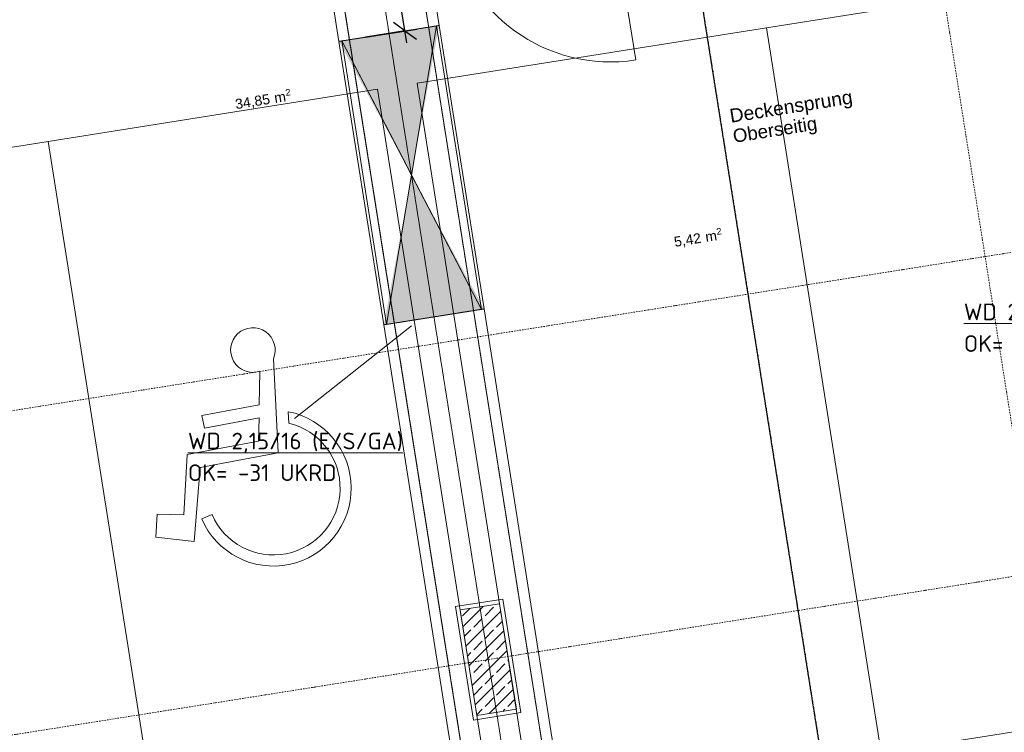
# Model space of a CAD drawing. Header units: millimetres. Extents: x 1523 to 74423, y -42059 to 10268.
# Tile 49 of 77: x 43224 to 50603, y -27899 to -22559. Entities that reach past the tile are written whole.
import ezdxf

# ---------------------------------------------------------------- set-up
doc = ezdxf.new("R2010")
doc.units = ezdxf.units.MM
for name, pattern in [('IMPORT-STRICHPUNKT _7_', [20, 10, -5, 0, -5]), ('IMPORT-VERDECKT _8_', [7.5, 5, -2.5]), ('Rasterlinie', [22.225, 12.7, -3.175, 3.175, -3.175])]:
    doc.linetypes.add(name, pattern=pattern)
for name, color, linetype, lineweight, true_color in [('50 A--Möblierung', 7, 'Continuous', 13, 0x656565), ('90 A--Achsraster _1_50_', 7, 'IMPORT-STRICHPUNKT _7_', 13, 0x656565), ('97 A--Etiketten _ Deckensprung', 7, 'Continuous', 13, 0x656565), ('AD', 1, 'Continuous', 13, 0xff0000), ('Neubau_10 A--Stütze', 7, 'Continuous', 13, 0x656565), ('Neubau_10 A--Wand innen _tragend_', 7, 'Continuous', 13, 0x656565), ('Neubau_10 VSI--Wärmeschutz _veritkal_', 7, 'Continuous', 13, 0x656565), ('Neubau_20 A--Träger _ Deckenkonstruktion', 7, 'IMPORT-VERDECKT _8_', 13, 0x656565), ('Neubau_80 A--Raum', 7, 'Continuous', 13, 0x656565), ('Sockelbeschichtung Sprühnebel', 7, 'Continuous', 13, 0x656565), ('Xref_706_5_--_ÜP_-1_000_16_Übersichtsplan UG_IFC 2025_01_13_dwg', 7, 'Continuous', 13, 0x767676)]:
    doc.layers.add(name, color=color, linetype=linetype, lineweight=lineweight, true_color=true_color)
for name, color, linetype, lineweight in [('AD_Detail', 7, 'Continuous', 13), ('Ax-50_BM-Bem', 7, 'Continuous', 9), ('Ax_BM-Bem', 7, 'Continuous', 9), ('GB_HLS-OBJ', 7, 'Continuous', 18), ('M-EQPM-___-IDEN', 7, 'Continuous', 9), ('S-GRID-____-OTLN', 7, 'Continuous', 9)]:
    doc.layers.add(name, color=color, linetype=linetype, lineweight=lineweight)
doc.styles.add('Arial', font='arial.ttf', dxfattribs={"height": 75})
doc.styles.add('Arial_1', font='arial.ttf', dxfattribs={"height": 49.5})
doc.styles.add('Arial_4', font='arial.ttf', dxfattribs={"height": 100})
doc.styles.add('Arial_B', font='txt', dxfattribs={"height": 103.174603})
doc.styles.add('ISOCPEUR', font='isocpeur.ttf', dxfattribs={"height": 125})
doc.styles.add('ISOCPEUR_2', font='isocpeur.ttf', dxfattribs={"height": 90})
doc.dimstyles.new('KI_1_8_mm_Isocpeur__cm_m__Aufrundung_auf_5_mm_ELT_Gesamtbemaßung', dxfattribs={"dimscale": 304.8, "dimtxt": 89.638306, "dimasz": 0.492126, "dimexe": 0.295276, "dimexo": 0.0625, "dimgap": 0.049213, "dimtad": 1, "dimdec": 1, "dimlfac": 0.1, "dimrnd": 0.5, "dimdsep": 46, "dimtxsty": 'ISOCPEUR_2', "dimblk1": 'OBLIQUE', "dimblk2": 'OBLIQUE', "dimsah": 1, "dimcen": 0.09, "dimdle": 0.295276, "dimadec": 0, "dimazin": 0, "dimtfac": 1, "dimtdec": 4, "dimtix": 1, "dimtmove": 0, "dimatfit": 3, "dimfxl": 0.984252, "dimfxlon": 1, "dimtvp": 1, "dimtfill": 1, "dimtolj": 1, "dimtzin": 0, "dimlwd": 25, "dimlwe": 25, "dimarcsym": 2})

# ---------------------------------------------------------------- blocks, each defined once
blk = doc.blocks.new('SuD_WD_RB Allgemein - SuD_WD_RB Allgemein-41413139-SuD_-1UG gesamt Plot  - Blatt 1')
at = {"layer": 'AD', "lineweight": 18}
blk.add_hatch(color=256, dxfattribs=at).paths.add_polyline_path([(-360, 0), (-720.1, -1075), (0, -1075), (-231.1, -385)])
at = {"layer": 'AD_Detail', "lineweight": 18, "true_color": 0xff0000}
blk.add_hatch(color=1, dxfattribs=at).paths.add_polyline_path([(0, 1075), (-720.1, 1075), (-360, 0)])
at = {"layer": 'AD', "color": 7}
for p, q in [((-720.1, -1075), (0, 1075)), ((-720.1, 1075), (0, -1075)), ((-720.1, -1075), (-720.1, 1075)), ((-720.1, 1075), (0, 1075)), ((0, 1075), (0, -1075)), ((0, -1075), (-720.1, -1075))]:
    blk.add_line(p, q, dxfattribs=at)
at = {"layer": 'AD_Detail'}
for p, q in [((0, 1075), (-720.1, 1075)), ((-720.1, 1075), (-360, 0)), ((-360, 0), (0, 1075)), ((-360, 0), (-720.1, -1075)), ((0, -1075), (-360, 0)), ((-720.1, -1075), (0, -1075))]:
    blk.add_line(p, q, dxfattribs=at)
blk = doc.blocks.new('Xref_706_5_--_ÜP_-1_000_11_Übersichtsplan UG_IFC 2024_09_30_dwg_Tür Ol 2-Fl 27_7-41959951-SuD_-1UG gesamt Plot  - Blatt 1')
at = {"layer": 'Neubau_10 A--Wand innen _tragend_', "color": 9, "true_color": 0xcbcbcb}
for p, q in [((-905, 0), (-905, 905)), ((905, 0), (905, 905))]:
    blk.add_line(p, q, dxfattribs=at)
at = {"layer": 'Neubau_10 A--Wand innen _tragend_', "color": 9, "true_color": 0xcbcbcb, "flags": 128}
for points in [[(-1005, 250), (-1005, 200), (-1005, 50), (-1005, 0)], [(1005, 250), (1005, 200), (1005, 50), (1005, 0)], [(-1005, -155), (-990, -155), (-990, -50)], [(1005, -155), (990, -155), (990, -50)]]:
    blk.add_lwpolyline(points, dxfattribs=at)
for points in [[(-1005, -50), (-905, -50), (-905, 0), (-1005, 0), (-1005, -50), (-1005, 0)], [(1005, -50), (905, -50), (905, 0), (1005, 0), (1005, -50), (1005, 0)]]:
    blk.add_lwpolyline(points, close=True, dxfattribs=at)
at = {"layer": 'Neubau_10 A--Wand innen _tragend_', "color": 9, "true_color": 0xcbcbcb}
for centre, start, end in [((-905, 0), 360, 90), ((905, 0), 90, 180)]:
    blk.add_arc(centre, 905, start, end, dxfattribs=at)
blk = doc.blocks.new('Xref_706_5_--_ÜP_-1_000_11_Übersichtsplan UG_IFC 2024_09_30_dwg_Tür Ol 1-Fl 27_16-41959952-SuD_-1UG gesamt Plot  - Blatt 1')
at = {"layer": 'Neubau_10 A--Wand innen _tragend_', "color": 9, "true_color": 0xcbcbcb}
blk.add_line((610, 10), (610, 1230), dxfattribs=at)
at = {"layer": 'Neubau_10 A--Wand innen _tragend_', "color": 9, "true_color": 0xcbcbcb, "flags": 128}
for points in [[(-630, -415), (-610, -415), (-610, 10), (-630, 10)], [(-630, -405), (-630, -355), (-630, -205), (-630, -155), (-630, -15), (-630, 0), (-630, -15), (-630, -155), (-630, -205), (-630, -355)], [(630, -415), (610, -415), (610, 10), (630, 10)], [(630, -405), (630, -355), (630, -205), (630, -155), (630, -15), (630, 0), (630, -15), (630, -155), (630, -205), (630, -355)]]:
    blk.add_lwpolyline(points, close=True, dxfattribs=at)
at = {"layer": 'Neubau_10 A--Wand innen _tragend_', "color": 9, "true_color": 0xcbcbcb}
blk.add_arc((610, 10), 1220, 90, 180, dxfattribs=at)
blk = doc.blocks.new('Xref_706_5_--_ÜP_-1_000_11_Übersichtsplan UG_IFC 2024_09_30_dwg_Standard-Rastermarker_12-V7-SuD_-1UG gesamt Plot  - Blatt 1')
at = {"layer": '90 A--Achsraster _1_50_', "color": 9, "true_color": 0xcbcbcb}
blk.add_line((0, 0), (28500, 0), dxfattribs=at)
blk = doc.blocks.new('Xref_706_5_--_ÜP_-1_000_11_Übersichtsplan UG_IFC 2024_09_30_dwg_Standard-Rastermarker_7-V10-SuD_-1UG gesamt Plot  - Blatt 1')
at = {"layer": '90 A--Achsraster _1_50_', "color": 9, "true_color": 0xcbcbcb}
blk.add_line((10504.4, 0), (53088.4, 0), dxfattribs=at)
blk = doc.blocks.new('Xref_706_5_--_ÜP_-1_000_11_Übersichtsplan UG_IFC 2024_09_30_dwg_Standard-Rastermarker_7-V11-SuD_-1UG gesamt Plot  - Blatt 1')
at = {"layer": '90 A--Achsraster _1_50_', "color": 9, "true_color": 0xcbcbcb}
blk.add_line((0, 0), (52708.2, 0), dxfattribs=at)
blk = doc.blocks.new('Xref_706_5_--_ÜP_-1_000_11_Übersichtsplan UG_IFC 2024_09_30_dwg_Heizung _ Sanitär FF_A-U 010_51-41960501-SuD_-1UG gesamt Plot  - Blatt 1')
at = {"layer": 'Neubau_80 A--Raum', "attachment_point": 1, "rotation": 92.66814, "line_spacing_factor": 0.941778}
for s, insert, char_height, width, style in [('2', (9801.7, -85495.4), 49.5, 46.058, 'Arial_1'), (' m', (9821.2, -85612.9), 75, 138.65, 'Arial'), ('34,85', (9833.6, -85879.3), 75, 314.028, 'Arial')]:
    blk.add_mtext(s, dxfattribs=dict(at, insert=insert, char_height=char_height, width=width, style=style))
blk = doc.blocks.new('Xref_706_5_--_ÜP_-1_000_11_Übersichtsplan UG_IFC 2024_09_30_dwg_UV AV_A-U 011_52-41960502-SuD_-1UG gesamt Plot  - Blatt 1')
at = {"layer": 'Neubau_80 A--Raum', "attachment_point": 1, "rotation": 92.66814, "line_spacing_factor": 0.941778}
for s, insert, char_height, width, style in [('2', (11315.9, -82474.1), 49.5, 46.058, 'Arial_1'), (' m', (11335.4, -82591.6), 75, 138.65, 'Arial'), ('5,42', (11345.1, -82798.9), 75, 244.244, 'Arial')]:
    blk.add_mtext(s, dxfattribs=dict(at, insert=insert, char_height=char_height, width=width, style=style))
blk = doc.blocks.new('Xref_706_5_--_ÜP_-1_000_16_Übersichtsplan UG_IFC 2025_01_13_dwg-35469238-SuD_-1UG gesamt Plot  - Blatt 1')
at = {"layer": 'Neubau_10 A--Stütze', "true_color": 0xcbcbcb}
h = blk.add_hatch(dxfattribs=at)
h.set_pattern_fill('FP_5', color=9, style=0, pattern_type=2)
h.set_pattern_definition([(131.336, (0, 0), (90.10192, 79.25683), []), (131.336, (-45.05, -39.63), (90.10192, 79.25683), [90, -30])])
h.paths.add_polyline_path([(22498.5, -83255.3), (22470.6, -82956.6), (21674.1, -83031), (21702, -83329.7)])
at = {"layer": 'Neubau_20 A--Träger _ Deckenkonstruktion', "linetype": 'Continuous', "true_color": 0xededed}
h = blk.add_hatch(color=7, dxfattribs=at)
h.paths.add_polyline_path([(19532.9, -83763.3), (19531, -83743.2), (18427.2, -83485), (19426.5, -83736.6)])
h.paths.add_polyline_path([(19464, -83026.3), (19462.2, -83006.6), (18444.9, -83476.8), (18798.6, -83320.4)])
h = blk.add_hatch(color=7, dxfattribs=at)
h.paths.add_polyline_path([(18427.2, -83485), (18426.7, -83484.8), (17390.3, -83943), (17392.2, -83963.3), (18427.2, -83485)])
h.paths.add_polyline_path([(18408, -83480.1), (17321.5, -83206.6), (17323.4, -83226), (17834.7, -83345.8)])
at = {"layer": '50 A--Möblierung', "color": 9, "true_color": 0xcbcbcb}
for p, q in [((20137.1, -84519.6), (20223.4, -84520.8)), ((20071.1, -84733.1), (19824.9, -84712.9)), ((20897.8, -85218), (20869.7, -85139.4))]:
    blk.add_line(p, q, dxfattribs=at)
at = {"layer": '50 A--Möblierung', "color": 9, "true_color": 0xcbcbcb, "flags": 128}
for points in [[(22970.9, -80248.4), (22724.4, -77609.9), (17248.3, -78121.4), (17494.7, -80759.9)], [(23217.3, -82886.9), (22970.9, -80248.4), (17494.7, -80759.9), (17741.2, -83398.4)]]:
    blk.add_lwpolyline(points, close=True, dxfattribs=at)
for points in [[(18001.6, -86186.3), (18131.8, -87580.2), (23607.9, -87068.7), (23477.8, -85674.7), (23245.2, -83185.6), (17769.1, -83697.1), (18001.6, -86186.3), (23477.8, -85674.7)], [(19733.9, -84605.7), (20438.9, -84615.3), (20512, -85204.5), (21062.9, -85285.7), (21012.8, -85569.7), (20839.4, -85548.5), (20858.2, -85350.5), (20409.5, -85295.6), (20342.5, -84755.5), (20168.5, -84741.2), (20219.9, -85155.3), (20125, -85167.1), (20071.1, -84733.1)]]:
    blk.add_lwpolyline(points, dxfattribs=at)
at = {"layer": '50 A--Möblierung', "color": 9, "true_color": 0xcbcbcb}
for centre, radius, start, end in [((20701.6, -84668.1), 583.8, 289.63436, 165.25663), ((20701.6, -84668.1), 500.4, 289.63436, 162.86955), ((19659.3, -84754.8), 166.8, 63.41433, 14.20956)]:
    blk.add_arc(centre, radius, start, end, dxfattribs=at)
at = {"layer": '97 A--Etiketten _ Deckensprung', "color": 9, "true_color": 0xcbcbcb, "flags": 128}
blk.add_lwpolyline([(9841, -66560.1), (13066.9, -66258.8), (13030.7, -65870.5), (14285.2, -65753.3), (14321.5, -66141.6), (14570.4, -66118.4), (15818.9, -79485.2), (16207.2, -79448.9), (16324.4, -80703.5), (15936.1, -80739.7), (15993.3, -81352.1), (23435.9, -80656.9), (23399.6, -80268.6), (24654.2, -80151.4), (24690.4, -80539.7), (29733.5, -80068.7)], dxfattribs=at)
at = {"layer": 'Neubau_10 A--Stütze', "color": 9, "true_color": 0xcbcbcb, "flags": 128}
blk.add_lwpolyline([(22498.5, -83255.3), (22470.6, -82956.6), (21674.1, -83031), (21702, -83329.7)], close=True, dxfattribs=at)
at = {"layer": 'Neubau_10 VSI--Wärmeschutz _veritkal_', "color": 9, "true_color": 0xcbcbcb, "flags": 128}
for points in [[(17321.5, -83206.6), (16579.8, -83275.9), (16587.2, -83355.5), (29227.2, -82174.9), (28965.7, -79375.2), (28900.6, -78678.3), (28762.2, -77196.5), (16122.2, -78377.2), (16129.6, -78456.8), (16871.4, -78387.6), (19012.1, -78187.6), (24597.1, -77665.9), (25244.3, -77605.5), (28690, -77283.6), (28820.9, -78685.7), (28886, -79382.7)], [(25053.2, -82484.4), (19462.2, -83006.6), (17321.5, -83206.6)], [(23218.9, -88280.1), (22377.6, -88358.7), (22385, -88438.3), (29747.7, -87750.6), (29626.8, -86455.7), (29403.8, -84066.1), (29283, -82772.3), (16643, -83952.9), (16650.4, -84032.6), (17392.2, -83963.3), (19532.9, -83763.3), (25123.9, -83241.1), (26318.7, -83129.5), (27597.8, -83010), (28593.5, -82917), (29210.8, -82859.4), (29324.1, -84073.5), (29547.2, -86463.2), (29660.6, -87678.4), (25011.1, -88112.7), (23218.9, -88280.1)]]:
    blk.add_lwpolyline(points, dxfattribs=at)
at = {"layer": 'Neubau_20 A--Träger _ Deckenkonstruktion', "color": 9, "true_color": 0xcbcbcb}
blk.add_line((16211.9, -83691.9), (29255.1, -82473.6), dxfattribs=at)
at = {"layer": 'Neubau_20 A--Träger _ Deckenkonstruktion', "color": 9, "true_color": 0xcbcbcb, "flags": 128}
blk.add_lwpolyline([(29227.2, -82174.9), (16184, -83393.2), (16239.8, -83990.6), (29283, -82772.3)], close=True, dxfattribs=at)
for points in [[(19532.9, -83763.3), (19525.5, -83683.7), (19469.7, -83086.3), (19462.2, -83006.6)], [(17321.5, -83206.6), (17329, -83286.2), (17384.8, -83883.6), (17392.2, -83963.3)]]:
    blk.add_lwpolyline(points, dxfattribs=at)
at = {"layer": 'Sockelbeschichtung Sprühnebel', "color": 9, "true_color": 0xcbcbcb, "flags": 128}
blk.add_lwpolyline([(21674.9, -83362.4), (21641.4, -83004), (22497.7, -82924), (22531.2, -83282.4)], close=True, dxfattribs=at)
for name, p, rotation in [('Xref_706_5_--_ÜP_-1_000_11_Übersichtsplan UG_IFC 2024_09_30_dwg_Standard-Rastermarker_7-V10-SuD_-1UG gesamt Plot  - Blatt 1', (22190.1, -110061.2), 95.33628353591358), ('Xref_706_5_--_ÜP_-1_000_11_Übersichtsplan UG_IFC 2024_09_30_dwg_Standard-Rastermarker_7-V11-SuD_-1UG gesamt Plot  - Blatt 1', (24579.7, -109838), 95.33628353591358), ('Xref_706_5_--_ÜP_-1_000_11_Übersichtsplan UG_IFC 2024_09_30_dwg_Standard-Rastermarker_12-V7-SuD_-1UG gesamt Plot  - Blatt 1', (32481.5, -78004.1), 185.3362835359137), ('Xref_706_5_--_ÜP_-1_000_11_Übersichtsplan UG_IFC 2024_09_30_dwg_Standard-Rastermarker_12-V7-SuD_-1UG gesamt Plot  - Blatt 1', (32648.9, -79796.3), 185.3362835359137), ('Xref_706_5_--_ÜP_-1_000_11_Übersichtsplan UG_IFC 2024_09_30_dwg_UV AV_A-U 011_52-41960502-SuD_-1UG gesamt Plot  - Blatt 1', (3828.2, 624.3), 2.668141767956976), ('Xref_706_5_--_ÜP_-1_000_11_Übersichtsplan UG_IFC 2024_09_30_dwg_Heizung _ Sanitär FF_A-U 010_51-41960501-SuD_-1UG gesamt Plot  - Blatt 1', (3954.6, 556), 2.668141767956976)]:
    blk.add_blockref(name, p, dxfattribs=dict(rotation=rotation))
at = {"extrusion": (0, 0, -1)}
for name, p, zscale, rotation in [('Xref_706_5_--_ÜP_-1_000_11_Übersichtsplan UG_IFC 2024_09_30_dwg_Tür Ol 1-Fl 27_16-41959952-SuD_-1UG gesamt Plot  - Blatt 1', (-16504.9, -82474.4), -0.9999999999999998, 84.66371646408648), ('Xref_706_5_--_ÜP_-1_000_11_Übersichtsplan UG_IFC 2024_09_30_dwg_Tür Ol 2-Fl 27_7-41959951-SuD_-1UG gesamt Plot  - Blatt 1', (-16797, -87268), -0.9999999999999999, 264.6637164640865)]:
    blk.add_blockref(name, p, dxfattribs=dict(at, zscale=zscale, rotation=rotation))
at = {"layer": '97 A--Etiketten _ Deckensprung', "attachment_point": 1, "rotation": 95.33628, "line_spacing_factor": 0.941778}
for s, insert, char_height, width, style in [('Deckensprung', (18086, -81081.3), 103.175, 1165.496, 'Arial_B'), ('Oberseitig', (18240.5, -81066.8), 100, 760.266, 'Arial_4')]:
    blk.add_mtext(s, dxfattribs=dict(at, insert=insert, char_height=char_height, width=width, style=style))
blk = doc.blocks.new('DIMBLOCK9-SuD_-1UG gesamt Plot  - Blatt 1')
at = {"layer": 'Ax-50_BM-Bem', "lineweight": 25}
for p, q in [((45970.2, -21753), (45884.4, -21690.6)), ((46125.3, -22732.5), (45956.1, -21664.1)), ((45673.9, -21799.9), (46059.1, -21738.9)), ((45970.2, -21753), (45673.9, -21799.9)), ((45970.2, -21753), (46056, -21815.3)), ((45814.9, -22690.5), (46200.1, -22629.5)), ((46111.2, -22643.6), (45814.9, -22690.5)), ((46111.2, -22643.6), (46025.4, -22581.3)), ((46111.2, -22643.6), (46197.1, -22705.9))]:
    blk.add_line(p, q, dxfattribs=at)
at = {"layer": 'Ax-50_BM-Bem', "color": 0, "lineweight": 25, "insert": (46161.8, -22115.6), "char_height": 90, "width": 150.589, "attachment_point": 1, "rotation": 279, "line_spacing_factor": 1.149209, "style": 'ISOCPEUR_2', "bg_fill": 3, "box_fill_scale": 1.25, "bg_fill_color": 256, "bg_fill_true_color": 13158600, "bg_fill_transparency": 0}
blk.add_mtext('90', dxfattribs=at)
blk = doc.blocks.new('_Oblique')
at = {"color": 0, "linetype": 'ByBlock', "lineweight": -2}
blk.add_line((-0.5, -0.5), (0.5, 0.5), dxfattribs=at)

msp = doc.modelspace()

# ---------------------------------------------------------------- linework, layer by layer
at = {"layer": 'M-EQPM-___-IDEN'}
msp.add_line((46160.642, -24853.295), (45283.806, -25547.281), dxfattribs=at)
at = {"layer": 'S-GRID-____-OTLN', "linetype": 'Rasterlinie', "lineweight": 25}
msp.add_line((45560.737, -4916.502), (50874.358, -38465.383), dxfattribs=at)

# ---------------------------------------------------------------- block references
at = {"layer": 'GB_HLS-OBJ', "rotation": 188.9938083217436}
msp.add_blockref('SuD_WD_RB Allgemein - SuD_WD_RB Allgemein-41413139-SuD_-1UG gesamt Plot  - Blatt 1', (45805.021, -23780.499), dxfattribs=at)
at = {"layer": 'Xref_706_5_--_ÜP_-1_000_16_Übersichtsplan UG_IFC 2025_01_13_dwg', "color": 9, "true_color": 0xcbcbcb, "rotation": 273.663716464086}
msp.add_blockref('Xref_706_5_--_ÜP_-1_000_16_Übersichtsplan UG_IFC 2025_01_13_dwg-35469238-SuD_-1UG gesamt Plot  - Blatt 1', (128297.139, 0), dxfattribs=at)

# ---------------------------------------------------------------- texts
at = {"layer": 'M-EQPM-___-IDEN', "color": 1, "true_color": 0xff0000, "char_height": 125, "attachment_point": 1, "style": 'ISOCPEUR'}
for s, insert, width in [('\\LWD 2,15/16 (E/S/GA)', (50299.337, -24686.32), 1932.06687), ('OK= -31 UKRD', (50299.337, -24923.583), 1306.75062), ('\\LWD 2,15/16 (E/S/GA)', (44485.056, -25653.997), 1932.06687), ('OK= -31 UKRD', (44485.056, -25891.261), 1306.75062)]:
    msp.add_mtext(s, dxfattribs=dict(at, insert=insert, width=width))

# ---------------------------------------------------------------- next in the draw order: dimensions: what is measured, and where the dimension line sits
at = {"layer": 'Ax_BM-Bem', "lineweight": 25}
dim = msp.add_linear_dim(base=(45970.187, -21752.991), p1=(45814.939, -22690.529), p2=(45673.881, -21799.921), angle=279, dimstyle='KI_1_8_mm_Isocpeur__cm_m__Aufrundung_auf_5_mm_ELT_Gesamtbemaßung', override={"dimpost": '<>', "dimfxl": 901.708586}, dxfattribs=at)
dim.commit()
dim.dimension.update_dxf_attribs({"geometry": 'DIMBLOCK9-SuD_-1UG gesamt Plot  - Blatt 1', "text_midpoint": (46099.978, -22188.909)})

doc.saveas('drawing.dxf')
